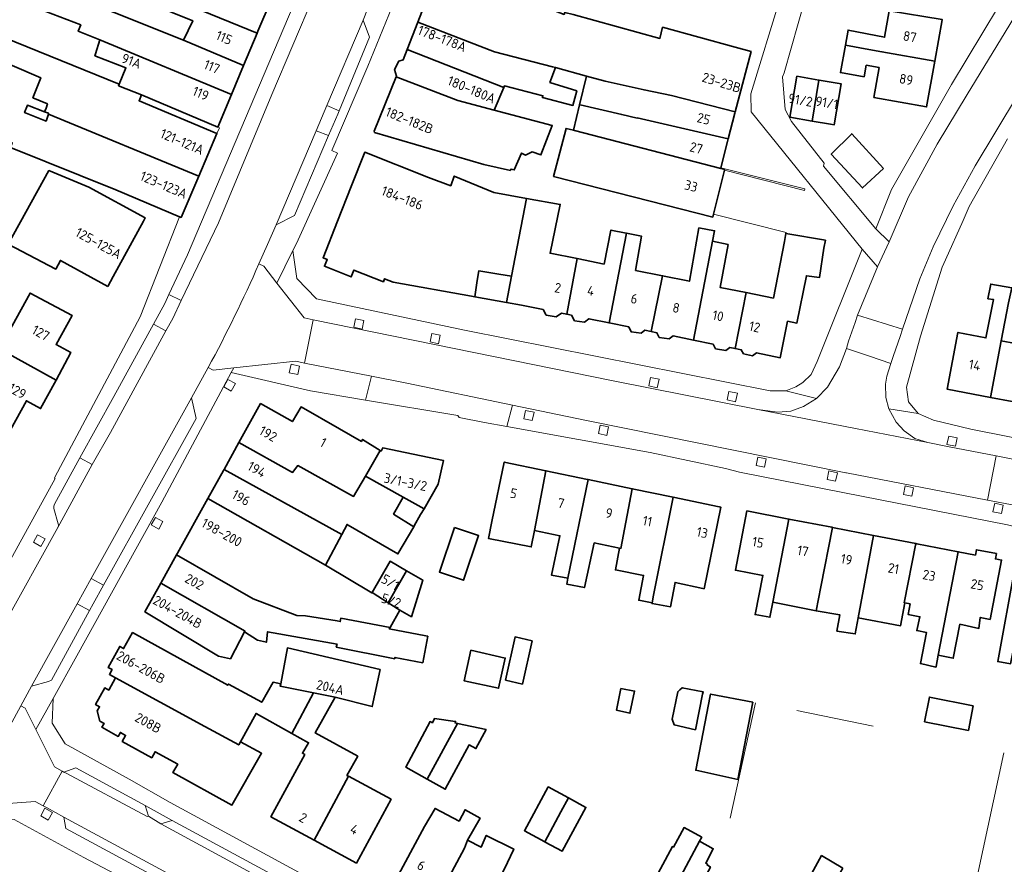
# Model space of a CAD drawing. Extents: x 152761 to 155748, y 459947 to 462743.
# Tile 118 of 256: x 154473 to 154610, y 461534 to 461652. Entities that reach past the tile are written whole.
import ezdxf
from ezdxf.enums import TextEntityAlignment as Align

# ---------------------------------------------------------------- set-up
doc = ezdxf.new("R2010")
doc.units = 0
doc.header["$LTSCALE"] = 0.75
for name, color, linetype, lineweight in [('B-RO-GR-GROENVOORZIENING-GV', 251, 'CONTINUOUS', 18), ('B-RO-IE-TERREINAFSCHEIDING_KUNSTMATIG_HEKWERK-G', 251, 'IE-TERREINAFSCHEIDING-KUNSTMATIG', 18), ('B-RO-IE-TERREINAFSCHEIDING_KUNSTMATIG_MUUR-G', 251, 'IE-TERREINAFSCHEIDING-KUNSTMATIG-DICHT', 18), ('B-RO-OG-BEBOUWING-GV', 6, 'CONTINUOUS', 35), ('B-RO-OG-BEBOUWING-T18', 1, 'CONTINUOUS', 18), ('B-RO-VH-VERHARDING_ASFALT-GV', 251, 'CONTINUOUS', 18), ('B-RO-VH-VERHARDING_BETONSTRAATSTEEN-GV', 251, 'CONTINUOUS', 18), ('B-RO-VH-VERHARDING_STRAATBAKSTEEN-GV', 251, 'CONTINUOUS', 18), ('B-RO-VH-VERHARDING_TEGEL-GV', 251, 'CONTINUOUS', 18)]:
    doc.layers.add(name, color=color, linetype=linetype, lineweight=lineweight)
doc.styles.add('NLCS-ISO-M200-T18', font='NLCS-ISO.ttf', dxfattribs={"height": 0.36})
doc.linetypes.add('IE-TERREINAFSCHEIDING-KUNSTMATIG', pattern='A,4,[82,NLCS.SHX,S=0.75,R=90,X=0,Y=0],4,-2', length=10)
doc.linetypes.add('IE-TERREINAFSCHEIDING-KUNSTMATIG-DICHT', pattern='A,8,-1,[82,NLCS.SHX,S=0.75,R=90,X=0,Y=0],-1', length=10)

msp = doc.modelspace()

# ---------------------------------------------------------------- linework, layer by layer
at = {"layer": 'B-RO-GR-GROENVOORZIENING-GV', "flags": 128}
for points in [[(154521.214, 461610.013), (154520.039, 461610.258), (154519.794, 461609.083), (154520.969, 461608.838)], [(154531.838, 461607.968), (154530.663, 461608.213), (154530.418, 461607.039), (154531.593, 461606.794)], [(154512.231, 461603.681), (154511.056, 461603.926), (154510.811, 461602.751), (154511.986, 461602.506)], [(154503.308, 461601.265), (154502.252, 461601.834), (154501.683, 461600.778), (154502.739, 461600.208)], [(154562.314, 461601.849), (154561.14, 461602.094), (154560.895, 461600.919), (154562.069, 461600.674)], [(154573.231, 461599.9), (154572.056, 461600.145), (154571.811, 461598.97), (154572.986, 461598.725)], [(154544.91, 461597.268), (154543.735, 461597.513), (154543.49, 461596.338), (154544.665, 461596.093)], [(154555.291, 461595.209), (154554.116, 461595.454), (154553.871, 461594.279), (154555.046, 461594.034)], [(154603.835, 461593.687), (154602.66, 461593.932), (154602.415, 461592.757), (154603.59, 461592.512)], [(154577.242, 461590.773), (154576.068, 461591.018), (154575.823, 461589.843), (154576.998, 461589.598)], [(154587.152, 461588.829), (154585.978, 461589.074), (154585.733, 461587.899), (154586.907, 461587.654)], [(154596.598, 461586.99), (154596.353, 461585.815), (154597.528, 461585.57), (154597.773, 461586.745)], [(154610.24, 461584.327), (154609.065, 461584.572), (154608.82, 461583.397), (154609.995, 461583.152)], [(154493.215, 461582.05), (154492.159, 461582.619), (154491.59, 461581.563), (154492.646, 461580.993)], [(154475.743, 461580.198), (154475.173, 461579.142), (154476.23, 461578.573), (154476.799, 461579.629)], [(154476.763, 461542.103), (154476.194, 461541.047), (154477.25, 461540.477), (154477.82, 461541.534)], [(154491.21, 461540.99), (154492.944, 461539.936), (154494.5, 461540.42), (154490.74, 461542.49)]]:
    msp.add_lwpolyline(points, close=True, dxfattribs=at)
at = {"layer": 'B-RO-IE-TERREINAFSCHEIDING_KUNSTMATIG_HEKWERK-G', "flags": 128}
for points in [[(154572.237, 461540.716), (154575.734, 461556.8)], [(154581.516, 461555.711), (154592.131, 461553.54)], [(154605.232, 461526.115), (154610.329, 461549.817)]]:
    msp.add_lwpolyline(points, dxfattribs=at)
at = {"layer": 'B-RO-IE-TERREINAFSCHEIDING_KUNSTMATIG_MUUR-G', "flags": 128}
for points in [[(154570.931, 461631.29), (154582.616, 461628.345), (154582.564, 461628.141), (154571.452, 461630.942)], [(154569.906, 461624.815), (154580.018, 461622.267), (154579.997, 461622.159)]]:
    msp.add_lwpolyline(points, dxfattribs=at)
at = {"layer": 'B-RO-OG-BEBOUWING-GV', "flags": 128}
for points in [[(154487.777, 461662.955), (154487.012, 461663.265), (154478.297, 461665.974), (154476.77, 461662.222), (154476.565, 461661.719), (154478.383, 461660.988), (154485.955, 461658.415), (154486.477, 461659.451), (154490.006, 461658.106), (154489.589, 461656.919), (154506.334, 461650.025), (154506.455, 461650.314), (154508.278, 461654.661), (154508.199, 461654.693), (154508.089, 461654.737), (154500.913, 461657.637), (154500.936, 461657.693), (154499.986, 461658.012)], [(154572.906, 461639.103), (154575.135, 461647.486), (154572.915, 461648.094), (154562.811, 461650.848), (154562.442, 461649.301), (154550.347, 461652.621), (154549.211, 461652.932), (154549.095, 461652.635), (154541.874, 461655.452), (154531.749, 461659.403), (154528.714, 461651.577), (154539.405, 461647.426), (154547.457, 461645.358), (154547.915, 461645.237), (154552.214, 461644.069), (154554.79, 461643.369), (154560.241, 461642.131), (154564.046, 461641.351)], [(154476.769, 461656.824), (154476.687, 461656.619), (154475.067, 461657.272), (154473.962, 461654.176), (154481.776, 461651.18), (154481.411, 461650.294), (154484.444, 461649.129), (154502.764, 461641.513), (154504.454, 461645.543), (154496.062, 461649.051)], [(154506.334, 461650.025), (154489.589, 461656.919), (154488.975, 461655.168), (154497.373, 461651.753), (154496.062, 461649.051), (154504.454, 461645.543)], [(154594.38, 461653.162), (154593.725, 461649.469), (154588.649, 461650.462), (154588.269, 461648.342), (154591.549, 461647.766), (154593.366, 461647.447), (154600.709, 461646.156), (154601.73, 461651.91), (154601.738, 461651.954)], [(154527.239, 461647.774), (154540.681, 461642.477), (154540.774, 461642.699), (154546.146, 461641.321), (154546.081, 461641.068), (154550.324, 461639.98), (154550.846, 461642.014), (154547.109, 461643.184), (154547.915, 461645.237), (154547.457, 461645.358), (154539.405, 461647.426), (154528.714, 461651.577)], [(154476.732, 461639.1), (154477.292, 461638.889), (154477.254, 461638.773), (154498.204, 461630.141), (154500.734, 461636.07), (154489.895, 461640.616), (154490.211, 461641.426), (154487.047, 461642.707), (154487.131, 461642.914), (154469.336, 461650.117), (154468.164, 461647.257), (154476.186, 461643.833), (154475.098, 461641.04), (154477.113, 461640.186), (154476.933, 461639.588)], [(154502.764, 461641.513), (154484.444, 461649.129), (154483.822, 461647.175), (154483.732, 461646.892), (154488.05, 461645.212), (154487.131, 461642.914), (154487.047, 461642.707), (154490.211, 461641.426), (154500.855, 461636.962)], [(154588.269, 461648.342), (154587.589, 461644.544), (154590.883, 461643.96), (154591.169, 461645.568), (154592.975, 461645.247), (154592.235, 461641.079), (154599.576, 461639.776), (154600.709, 461646.156), (154593.366, 461647.447), (154591.549, 461647.766)], [(154498.204, 461630.141), (154477.254, 461638.773), (154476.939, 461637.803), (154473.941, 461638.971), (154474.346, 461639.998), (154476.732, 461639.1), (154476.933, 461639.588), (154477.113, 461640.186), (154475.098, 461641.04), (154476.186, 461643.833), (154468.164, 461647.257), (154466.807, 461643.945), (154468.837, 461643.227), (154466.631, 461636.736), (154472.225, 461634.759), (154471.994, 461634.117), (154486.674, 461628.217), (154495.531, 461624.466), (154495.744, 461624.376)], [(154525.69, 461643.952), (154534.291, 461640.667), (154539.341, 461639.294), (154540.681, 461642.477), (154527.239, 461647.774), (154526.675, 461646.319), (154526.07, 461646.13), (154525.473, 461644.964), (154525.732, 461644.057)], [(154539.341, 461639.294), (154534.291, 461640.667), (154525.69, 461643.952), (154522.635, 461636.372), (154522.683, 461636.221), (154537.913, 461631.731), (154541.607, 461630.936), (154541.675, 461631.107), (154542.15, 461630.996), (154543.178, 461633.348), (154543.718, 461633.05), (154544.637, 461633.51), (154545.854, 461633.077), (154547.449, 461637.158)], [(154572.906, 461639.103), (154564.046, 461641.351), (154560.241, 461642.131), (154554.79, 461643.369), (154552.214, 461644.069), (154551.25, 461640.062), (154551.34, 461640.041), (154557.13, 461638.719), (154557.125, 461638.697), (154559.26, 461638.21), (154559.265, 461638.231), (154571.953, 461635.333), (154572.855, 461638.9)], [(154581.527, 461644.027), (154580.547, 461638.335), (154583.63, 461637.804), (154584.582, 461643.501)], [(154584.582, 461643.501), (154583.63, 461637.804), (154586.22, 461637.358), (154586.716, 461637.273), (154587.696, 461642.965), (154584.597, 461643.499)], [(154571.953, 461635.333), (154559.265, 461638.231), (154559.26, 461638.21), (154557.125, 461638.697), (154557.13, 461638.719), (154551.34, 461640.041), (154551.25, 461640.062), (154550.395, 461636.509), (154550.544, 461636.47), (154570.908, 461631.202), (154570.931, 461631.29), (154571.855, 461634.944)], [(154571.452, 461630.942), (154571.483, 461631.067), (154570.908, 461631.202), (154550.544, 461636.47), (154550.395, 461636.509), (154549.368, 461636.779), (154547.637, 461630.077), (154569.806, 461624.418), (154569.906, 461624.815)], [(154593.595, 461631.202), (154589.163, 461636.04), (154586.298, 461633.176), (154590.662, 461628.499)], [(154541.76, 461616.222), (154543.834, 461627.03), (154539.284, 461627.836), (154533.782, 461630.136), (154533.314, 461628.796), (154530.209, 461629.949), (154521.327, 461633.454), (154519.447, 461628.703), (154517.537, 461623.875), (154515.515, 461618.763), (154516.09, 461618.534), (154515.709, 461617.576), (154519.445, 461616.092), (154519.825, 461617.049), (154523.932, 461615.417), (154524.098, 461615.835), (154525.26, 461615.374), (154536.184, 461613.42), (154536.644, 461613.338), (154537.001, 461615.608), (154537.211, 461616.941), (154540.011, 461616.499)], [(154485.521, 461614.782), (154486.272, 461616.152), (154490.502, 461623.877), (154490.74, 461624.312), (154482.893, 461628.609), (154477.323, 461630.909), (154471.68, 461620.64), (154478.275, 461617.194), (154478.943, 461618.384)], [(154541.76, 461616.222), (154541.055, 461612.549), (154543.138, 461612.176), (154546.172, 461611.559), (154546.61, 461610.789), (154548, 461610.552), (154548.711, 461611.042), (154549.463, 461610.889), (154550.898, 461618.646), (154547.149, 461619.4), (154548.557, 461626.193), (154543.834, 461627.03)], [(154550.898, 461618.646), (154549.463, 461610.889), (154550.121, 461610.755), (154550.551, 461609.998), (154551.922, 461609.79), (154552.545, 461610.262), (154555.35, 461609.692), (154557.806, 461622.181), (154557.754, 461622.192), (154555.616, 461622.625), (154554.657, 461617.89)], [(154567.106, 461607.3), (154569.748, 461621.093), (154570.049, 461622.521), (154567.864, 461622.928), (154566.541, 461615.501), (154562.798, 461616.254), (154561.238, 461608.494), (154562.027, 461608.333), (154562.335, 461607.682), (154563.739, 461607.461), (154564.266, 461607.878)], [(154562.798, 461616.254), (154559.054, 461617.006), (154559.892, 461621.758), (154557.806, 461622.181), (154555.35, 461609.692), (154558.087, 461609.135), (154558.427, 461608.464), (154559.83, 461608.26), (154560.317, 461608.681), (154561.238, 461608.494)], [(154569.748, 461621.093), (154567.106, 461607.3), (154569.836, 461606.745), (154570.202, 461606.099), (154571.618, 461605.866), (154572.169, 461606.27), (154572.898, 461606.122), (154574.436, 461613.914), (154570.818, 461614.641), (154571.926, 461620.593)], [(154574.436, 461613.914), (154572.898, 461606.122), (154573.764, 461605.946), (154574.093, 461605.389), (154575.318, 461605.118), (154575.869, 461605.517), (154579.198, 461604.84), (154580.219, 461609.918), (154581.518, 461609.678), (154582.853, 461616.259), (154584.656, 461615.992), (154585.291, 461620.084), (154585.486, 461621.207), (154579.997, 461622.159), (154579.973, 461622.163), (154579.778, 461621.04), (154578.236, 461613.15)], [(154541.055, 461612.549), (154541.76, 461616.222), (154540.011, 461616.499), (154537.211, 461616.941), (154537.001, 461615.608), (154536.644, 461613.338)], [(154608.479, 461599.328), (154609.96, 461607.212), (154611.002, 461612.465), (154611.437, 461614.568), (154608.525, 461615.105), (154608.116, 461613.066), (154608.92, 461612.935), (154607.856, 461607.612), (154603.941, 461608.358), (154602.44, 461600.478)], [(154470.398, 461606.075), (154478.324, 461601.739), (154480.395, 461605.55), (154478.34, 461606.668), (154480.55, 461610.733), (154474.717, 461613.841)], [(154614.498, 461598.183), (154615.959, 461606.069), (154609.96, 461607.212), (154608.479, 461599.328)], [(154478.324, 461601.739), (154470.398, 461606.075), (154468.186, 461602.097), (154470.126, 461601.136), (154467.929, 461597.003), (154471.997, 461594.791), (154474.199, 461598.843), (154476.168, 461597.774)], [(154521.41, 461588.373), (154523.479, 461591.932), (154521.012, 461593.459), (154520.855, 461593.197), (154517.788, 461594.952), (154512.468, 461597.996), (154511.239, 461595.944), (154506.813, 461598.461), (154503.792, 461593.025), (154511.263, 461588.869), (154511.983, 461589.818), (154519.763, 461585.539)], [(154528.151, 461581.32), (154525.348, 461583.062), (154526.689, 461585.443), (154521.41, 461588.373), (154519.763, 461585.539), (154511.983, 461589.818), (154511.263, 461588.869), (154503.792, 461593.025), (154501.723, 461589.3), (154518.124, 461580.223), (154518.87, 461581.625), (154518.999, 461581.55), (154525.943, 461577.517)], [(154526.689, 461585.443), (154529.582, 461583.825), (154531.565, 461587.24), (154532.294, 461590.516), (154523.83, 461592.284), (154523.61, 461591.851), (154523.479, 461591.932), (154521.41, 461588.373)], [(154544.956, 461580.802), (154546.559, 461589.112), (154540.756, 461590.318), (154539.034, 461582.033), (154538.547, 461579.688), (154544.514, 461578.513)], [(154501.723, 461589.3), (154501.639, 461589.149), (154499.481, 461585.263), (154515.854, 461575.955), (154518.124, 461580.223)], [(154552.438, 461587.89), (154552.356, 461587.907), (154546.559, 461589.112), (154544.956, 461580.802), (154548.507, 461580.064), (154547.333, 461574.583), (154549.589, 461574.153)], [(154552.438, 461587.89), (154549.589, 461574.153), (154549.49, 461573.306), (154551.929, 461572.839), (154553.298, 461579.068), (154556.803, 461578.339), (154557.015, 461578.295), (154558.59, 461586.611)], [(154561.363, 461570.728), (154561.564, 461571.772), (154564.298, 461585.424), (154558.59, 461586.611), (154557.015, 461578.295), (154556.803, 461578.339), (154556.24, 461575.301), (154560.159, 461574.543), (154559.483, 461571.084)], [(154526.225, 461569.686), (154524.575, 461570.731), (154522.351, 461572.139), (154522.326, 461572.096), (154515.854, 461575.955), (154499.481, 461585.263), (154495.229, 461577.609), (154495.1, 461577.377), (154505.805, 461571.271), (154511.868, 461568.97), (154513.053, 461568.91), (154517.466, 461568.213), (154517.908, 461568.113), (154517.971, 461568.573), (154524.851, 461567.274)], [(154526.689, 461585.443), (154525.348, 461583.062), (154528.151, 461581.32), (154528.221, 461581.44), (154529.108, 461582.994), (154529.582, 461583.825)], [(154570.692, 461584.095), (154564.298, 461585.424), (154561.564, 461571.772), (154561.363, 461570.728), (154561.341, 461570.612), (154563.917, 461570.167), (154564.552, 461573.555), (154568.408, 461572.726), (154568.596, 461572.686), (154570.909, 461584.05), (154570.756, 461584.082)], [(154580.397, 461582.385), (154574.553, 461583.513), (154572.96, 461575.259), (154576.776, 461574.523), (154575.684, 461569.091), (154577.75, 461568.712), (154578.151, 461570.786)], [(154533.834, 461581.215), (154531.726, 461574.994), (154535.07, 461573.861), (154537.177, 461580.082)], [(154586.473, 461581.213), (154586.379, 461581.231), (154580.397, 461582.385), (154578.151, 461570.786), (154584.214, 461569.612), (154584.859, 461572.964)], [(154592.18, 461580.112), (154586.473, 461581.213), (154584.859, 461572.964), (154584.214, 461569.612), (154587.52, 461569.04), (154587.097, 461566.784), (154589.639, 461566.394), (154590.05, 461568.613)], [(154598.091, 461578.971), (154592.18, 461580.112), (154590.05, 461568.613), (154595.951, 461567.52), (154596.569, 461570.706), (154596.48, 461570.723)], [(154601.198, 461563.426), (154604.001, 461577.831), (154598.205, 461578.949), (154598.091, 461578.971), (154596.48, 461570.723), (154596.569, 461570.706), (154597.285, 461570.567), (154596.994, 461569.113), (154598.643, 461568.789), (154598.21, 461566.843), (154599.561, 461566.599), (154598.723, 461562.248), (154600.881, 461561.771), (154600.893, 461561.835)], [(154492.912, 461573.439), (154504.663, 461566.758), (154504.58, 461566.655), (154506.391, 461565.52), (154507.634, 461565.222), (154507.796, 461566.682), (154517.472, 461564.977), (154517.364, 461564.545), (154525.498, 461562.922), (154525.525, 461563.111), (154529.405, 461562.378), (154530.102, 461566.067), (154529.847, 461566.115), (154524.742, 461567.084), (154524.851, 461567.274), (154517.971, 461568.573), (154517.908, 461568.113), (154517.466, 461568.213), (154513.053, 461568.91), (154511.868, 461568.97), (154505.805, 461571.271), (154495.1, 461577.377)], [(154601.198, 461563.426), (154603.288, 461563.002), (154604.223, 461567.738), (154606.874, 461567.149), (154607.06, 461568.683), (154608.432, 461568.418), (154610.024, 461576.669), (154609.158, 461576.836), (154609.3, 461577.575), (154606.523, 461578.111), (154606.381, 461577.372), (154604.001, 461577.831)], [(154524.575, 461570.731), (154527.135, 461575.189), (154524.855, 461576.498), (154522.351, 461572.139)], [(154524.575, 461570.731), (154526.225, 461569.686), (154527.818, 461568.771), (154529.414, 461573.88), (154527.135, 461575.189)], [(154616.197, 461566.495), (154617.767, 461574.441), (154611.895, 461575.529), (154609.49, 461562.545), (154611.27, 461562.238), (154611.818, 461564.985), (154612.016, 461564.967), (154612.388, 461567.2)], [(154504.58, 461566.655), (154504.663, 461566.758), (154492.912, 461573.439), (154490.704, 461569.465), (154490.698, 461569.455), (154500.931, 461563.277), (154502.607, 461562.926)], [(154514.168, 461558.178), (154509.534, 461559.103), (154509.616, 461559.416), (154508.562, 461559.659), (154506.967, 461556.876), (154502.324, 461559.402), (154502.24, 461559.249), (154488.977, 461566.576), (154487.744, 461564.344), (154487.193, 461564.649), (154485.578, 461561.726), (154486.13, 461561.422), (154485.758, 461560.749), (154486.608, 461560.28), (154499.068, 461553.503), (154503.768, 461550.927), (154504.02, 461551.363), (154506.183, 461555.308), (154511.164, 461552.531)], [(154544.663, 461565.422), (154542.258, 461565.962), (154540.933, 461559.963), (154543.284, 461559.395)], [(154514.168, 461558.178), (154517.183, 461557.577), (154522.372, 461556.278), (154523.454, 461561.413), (154510.563, 461564.443), (154509.616, 461559.416), (154509.534, 461559.103)], [(154536.106, 461564.121), (154535.159, 461559.878), (154539.969, 461558.823), (154540.903, 461563.025)], [(154486.608, 461560.28), (154485.666, 461558.574), (154485.115, 461558.879), (154483.829, 461556.551), (154484.381, 461556.247), (154484.058, 461555.661), (154484.416, 461554.254), (154485.011, 461553.925), (154484.711, 461553.382), (154486.987, 461552.125), (154487.286, 461552.667), (154488.021, 461552.261), (154487.557, 461551.42), (154491.665, 461549.152), (154492.129, 461549.988), (154495.273, 461548.25), (154494.587, 461547.094), (154502.829, 461542.552), (154506.966, 461549.768), (154504.02, 461551.363), (154503.768, 461550.927), (154499.068, 461553.503)], [(154514.168, 461558.178), (154511.164, 461552.531), (154513.507, 461551.226), (154512.641, 461549.767), (154512.961, 461549.596), (154508.26, 461540.921), (154514.278, 461537.661), (154519.05, 461546.575), (154518.851, 461546.683), (154520.344, 461549.36), (154514.426, 461552.604), (154517.183, 461557.577)], [(154556.973, 461558.797), (154556.391, 461555.77), (154558.256, 461555.337), (154558.905, 461558.418)], [(154568.392, 461557.987), (154568.465, 461558.344), (154565.546, 461558.885), (154565.217, 461558.599), (154564.924, 461558.345), (154564.14, 461554.534), (154564.437, 461553.723), (154567.383, 461553.034)], [(154575.391, 461556.867), (154569.5, 461558.017), (154569.454, 461557.782), (154567.425, 461547.397), (154573.294, 461546.135)], [(154606.091, 461556.379), (154599.987, 461557.583), (154599.312, 461554.156), (154605.416, 461552.952)], [(154530.033, 461546.167), (154534.264, 461553.927), (154533.896, 461554.007), (154533.988, 461554.192), (154533.993, 461554.203), (154533.94, 461554.21), (154531.031, 461554.602), (154530.761, 461554.008), (154530.436, 461554.17), (154527.03, 461547.846)], [(154534.264, 461553.927), (154530.033, 461546.167), (154532.543, 461544.764), (154535.868, 461550.926), (154536.814, 461550.412), (154538.22, 461553.061)], [(154519.05, 461546.575), (154514.278, 461537.661), (154520.171, 461534.468), (154524.987, 461543.359)], [(154546.41, 461537.437), (154548.641, 461541.595), (154549.694, 461543.558), (154546.894, 461545.086), (154543.567, 461538.989)], [(154546.41, 461537.437), (154546.434, 461537.424), (154546.458, 461537.411), (154548.81, 461536.127), (154552.138, 461542.224), (154549.694, 461543.558), (154548.641, 461541.595)], [(154530.977, 461528.646), (154535.241, 461536.564), (154535.647, 461537.659), (154537.378, 461540.74), (154535.297, 461541.902), (154534.465, 461540.334), (154531.124, 461542.089), (154529.654, 461539.569), (154525.393, 461531.649)], [(154563.511, 461529.168), (154567.972, 461537.516), (154568.269, 461538.072), (154565.815, 461539.431), (154564.309, 461536.71), (154564.187, 461536.772), (154560.858, 461530.583)], [(154535.647, 461537.659), (154535.241, 461536.564), (154530.977, 461528.646), (154536.493, 461525.679), (154540.754, 461533.599), (154542.085, 461536.43), (154538.243, 461538.325), (154537.519, 461536.693)], [(154567.972, 461537.516), (154563.511, 461529.168), (154566.118, 461527.777), (154569.474, 461533.932), (154569.003, 461534.219), (154569.052, 461534.312), (154568.814, 461534.457), (154569.869, 461536.471)], [(154587.925, 461533.79), (154584.953, 461535.52), (154582.736, 461531.466), (154585.654, 461529.871)]]:
    msp.add_lwpolyline(points, close=True, dxfattribs=at)
at = {"layer": 'B-RO-VH-VERHARDING_ASFALT-GV', "flags": 128}
msp.add_lwpolyline([(154522.976, 461523.666), (154492.944, 461539.936), (154491.21, 461540.99), (154491.034, 461540.949), (154479.718, 461547.002), (154479.43, 461547.156), (154479.191, 461547.287), (154476.542, 461542.454), (154477.068, 461542.165), (154479.425, 461540.873), (154508.873, 461524.96)], dxfattribs=at)
at = {"layer": 'B-RO-VH-VERHARDING_BETONSTRAATSTEEN-GV', "flags": 128}
for points in [[(154549.652, 461738.576), (154532.581, 461698.695), (154526.278, 461683.78), (154523.306, 461676.739), (154522.599, 461675.119), (154521.737, 461673.079), (154519.413, 461667.58), (154516.972, 461661.811), (154514.214, 461655.28), (154508.363, 461641.487), (154500.958, 461623.624), (154495.772, 461612.824), (154494.572, 461610.326), (154493.612, 461608.571), (154485.905, 461594.455), (154483.358, 461589.98), (154478.598, 461581.215), (154471.004, 461567.541)], [(154506.582, 461617.918), (154507.759, 461620.597), (154508.972, 461623.358), (154514.545, 461636.447), (154516.043, 461639.962), (154521.11, 461651.866), (154522.828, 461656.27)], [(154579.214, 461655.097), (154575.085, 461641.583), (154575.135, 461639.094), (154590.604, 461619.977), (154592.763, 461617.492), (154594.354, 461620.971), (154592.535, 461622.768), (154585.232, 461631.495), (154585.31, 461631.953), (154580.75, 461637.753), (154579.865, 461639.429), (154579.532, 461643.958), (154579.722, 461644.49), (154579.731, 461644.521), (154582.646, 461654.858)], [(154469.686, 461549.581), (154473.416, 461556.389), (154474.91, 461559.116), (154481.287, 461570.593), (154483.229, 461574.091), (154497.203, 461599.254), (154499.522, 461603.461)]]:
    msp.add_lwpolyline(points, dxfattribs=at)
for points in [[(154592.763, 461617.492), (154589.976, 461610.763), (154596.218, 461608.825), (154598.651, 461615.824), (154600.51, 461620.262), (154603.286, 461625.976), (154606.325, 461631.555), (154618.16, 461651.144), (154619.112, 461652.509), (154626.795, 461665.324), (154626.797, 461665.333), (154627.87, 461667.248), (154629.832, 461670.436), (154624.714, 461673.536), (154605.217, 461641.505), (154601.048, 461634.568), (154597.081, 461627.251), (154594.354, 461620.971)], [(154495.772, 461612.824), (154500.958, 461623.624), (154508.363, 461641.487), (154514.214, 461655.28), (154511.709, 461654.25), (154511.332, 461653.848), (154496.633, 461619.174), (154494.039, 461613.637)], [(154516.043, 461639.962), (154517.75, 461639.211), (154521.969, 461649.469), (154521.11, 461651.866)], [(154516.287, 461635.78), (154514.545, 461636.447), (154508.972, 461623.358), (154511.526, 461624.668)], [(154522.278, 461602.273), (154527.179, 461601.309), (154541.901, 461598.256), (154552.193, 461596.122), (154588.328, 461588.84), (154588.444, 461588.818), (154608.078, 461585.01), (154609.29, 461591.165), (154602.704, 461592.427), (154599.759, 461593.026), (154599.742, 461593.032), (154589.658, 461594.984), (154576.091, 461597.614), (154576.081, 461597.616), (154555.907, 461601.619), (154514.127, 461610.143), (154512.941, 461604.109)], [(154589.976, 461610.763), (154589.612, 461609.733), (154588.722, 461607.152), (154588.416, 461606.149), (154591.638, 461605.042), (154594.613, 461604.02), (154594.991, 461605.151), (154595.881, 461607.815), (154596.218, 461608.825)], [(154491.884, 461609.517), (154486.39, 461599.465), (154481.642, 461590.921), (154483.358, 461589.98), (154485.905, 461594.455), (154493.612, 461608.571)], [(154576.091, 461597.614), (154589.658, 461594.984), (154599.742, 461593.032), (154597.947, 461593.608), (154596.447, 461594.663), (154595.331, 461595.89), (154594.329, 461597.722), (154593.92, 461599.304), (154593.843, 461601.183), (154594.029, 461602.291), (154594.613, 461604.02), (154591.638, 461605.042), (154588.416, 461606.149), (154587.465, 461603.599), (154585.802, 461600.727), (154584.235, 461599.151), (154584.231, 461599.148), (154582.449, 461598.036), (154580.654, 461597.405), (154578.869, 461597.284)], [(154541.114, 461595.245), (154541.901, 461598.256), (154527.179, 461601.309), (154522.278, 461602.273), (154521.417, 461598.956), (154534.313, 461596.803), (154534.466, 461596.53), (154537.998, 461595.807)], [(154483.229, 461574.091), (154484.945, 461573.153), (154497.839, 461596.394), (154497.203, 461599.254)], [(154609.29, 461591.165), (154608.078, 461585.01), (154612.005, 461584.249), (154613.218, 461590.413)], [(154481.287, 461570.593), (154474.91, 461559.116), (154477.261, 461559.781), (154477.689, 461559.941), (154483.008, 461569.651)], [(154479.718, 461547.002), (154491.034, 461540.949), (154491.21, 461540.99), (154490.74, 461542.49), (154481.091, 461547.72), (154479.43, 461547.156)], [(154508.873, 461524.96), (154479.425, 461540.873), (154479.686, 461539.316), (154507.133, 461524.512)], [(154492.944, 461539.936), (154522.976, 461523.666), (154522.48, 461525.29), (154494.5, 461540.42)]]:
    msp.add_lwpolyline(points, close=True, dxfattribs=at)
at = {"layer": 'B-RO-VH-VERHARDING_BETONSTRAATSTEEN-GV'}
msp.add_lwpolyline([(154499.522, 461603.461, 0.0200426), (154506.582, 461617.918)], format="xyb", dxfattribs=at)
at = {"layer": 'B-RO-VH-VERHARDING_STRAATBAKSTEEN-GV', "flags": 128}
for points in [[(154517.75, 461639.211), (154516.043, 461639.962), (154514.545, 461636.447), (154516.287, 461635.78), (154517.572, 461638.776)], [(154495.772, 461612.824), (154494.039, 461613.637), (154493.459, 461612.399), (154491.884, 461609.517), (154493.612, 461608.571), (154494.572, 461610.326)], [(154484.945, 461573.153), (154483.229, 461574.091), (154481.287, 461570.593), (154483.008, 461569.651), (154483.505, 461570.558)]]:
    msp.add_lwpolyline(points, close=True, dxfattribs=at)
for points in [[(154478.598, 461581.215), (154483.358, 461589.98), (154481.642, 461590.921), (154478.106, 461584.433)], [(154478.021, 461583.864), (154478.627, 461581.708)]]:
    msp.add_lwpolyline(points, dxfattribs=at)
at = {"layer": 'B-RO-VH-VERHARDING_STRAATBAKSTEEN-GV'}
for points in [[(154478.106, 461584.433, 0.2055013), (154478.021, 461583.864)], [(154478.627, 461581.708, -0.1885852), (154478.598, 461581.215)]]:
    msp.add_lwpolyline(points, format="xyb", dxfattribs=at)
at = {"layer": 'B-RO-VH-VERHARDING_TEGEL-GV', "flags": 128}
for points in [[(154624.714, 461673.536), (154625.239, 461674.592), (154626.685, 461676.925), (154627.298, 461677.817), (154633.411, 461688.151), (154630.603, 461688.516), (154618.313, 461668.272), (154603.042, 461642.875), (154594.703, 461628.287), (154592.535, 461622.768), (154594.354, 461620.971), (154597.081, 461627.251), (154601.048, 461634.568), (154605.217, 461641.505)], [(154579.984, 461600.248), (154577.788, 461600.218), (154535.234, 461608.698), (154514.612, 461613.033), (154511.887, 461615.864), (154511.314, 461619.753), (154509.088, 461615.239), (154512.867, 461610.4), (154512.902, 461610.393), (154514.127, 461610.143), (154555.907, 461601.619), (154576.081, 461597.616), (154576.091, 461597.614), (154578.869, 461597.284), (154580.654, 461597.405), (154582.449, 461598.036), (154584.231, 461599.148)], [(154590.604, 461619.977), (154584.325, 461604.3), (154583.525, 461602.526), (154582.327, 461601.389), (154581.392, 461600.814), (154579.984, 461600.248), (154584.231, 461599.148), (154584.235, 461599.151), (154585.802, 461600.727), (154587.465, 461603.599), (154588.416, 461606.149), (154588.722, 461607.152), (154589.612, 461609.733), (154589.976, 461610.763), (154592.763, 461617.492)], [(154521.214, 461610.013), (154520.969, 461608.838), (154519.794, 461609.083), (154520.039, 461610.258)], [(154531.838, 461607.968), (154531.593, 461606.794), (154530.418, 461607.039), (154530.663, 461608.213)], [(154502.737, 461602.806), (154503.073, 461603.434), (154500.195, 461603.129), (154499.522, 461603.461), (154497.203, 461599.254), (154497.839, 461596.394), (154484.945, 461573.153), (154483.505, 461570.558), (154483.008, 461569.651), (154477.689, 461559.941), (154477.261, 461559.781), (154474.91, 461559.116), (154473.416, 461556.389), (154474.029, 461556.056), (154475.501, 461553.098), (154477.905, 461557.389), (154481.238, 461563.335), (154493.074, 461584.753)], [(154502.737, 461602.806), (154513.753, 461600.235), (154521.417, 461598.956), (154522.278, 461602.273), (154512.941, 461604.109), (154511.714, 461604.35), (154503.073, 461603.434)], [(154512.231, 461603.681), (154511.986, 461602.506), (154510.811, 461602.751), (154511.056, 461603.926)], [(154562.314, 461601.849), (154562.069, 461600.674), (154560.895, 461600.919), (154561.14, 461602.094)], [(154573.231, 461599.9), (154572.986, 461598.725), (154571.811, 461598.97), (154572.056, 461600.145)], [(154544.91, 461597.268), (154544.665, 461596.093), (154543.49, 461596.338), (154543.735, 461597.513)], [(154555.291, 461595.209), (154555.046, 461594.034), (154553.871, 461594.279), (154554.116, 461595.454)], [(154603.835, 461593.687), (154603.59, 461592.512), (154602.415, 461592.757), (154602.66, 461593.932)], [(154577.242, 461590.773), (154576.998, 461589.598), (154575.823, 461589.843), (154576.068, 461591.018)], [(154587.152, 461588.829), (154586.907, 461587.654), (154585.733, 461587.899), (154585.978, 461589.074)], [(154596.598, 461586.99), (154597.773, 461586.745), (154597.528, 461585.57), (154596.353, 461585.815)], [(154610.24, 461584.327), (154609.995, 461583.152), (154608.82, 461583.397), (154609.065, 461584.572)], [(154475.743, 461580.198), (154476.799, 461579.629), (154476.23, 461578.573), (154475.173, 461579.142)], [(154469.686, 461549.581), (154465.955, 461542.769), (154466.608, 461542.413), (154469.773, 461542.638), (154475.438, 461543.04), (154476.542, 461542.454), (154479.191, 461547.287), (154478.094, 461547.887), (154475.501, 461553.098), (154474.029, 461556.056), (154473.416, 461556.389)], [(154476.763, 461542.103), (154477.82, 461541.534), (154477.25, 461540.477), (154476.194, 461541.047)]]:
    msp.add_lwpolyline(points, close=True, dxfattribs=at)
for points in [[(154522.828, 461656.27), (154521.11, 461651.866), (154521.969, 461649.469), (154517.75, 461639.211), (154517.572, 461638.776), (154516.287, 461635.78), (154511.526, 461624.668), (154508.972, 461623.358), (154507.759, 461620.597), (154506.582, 461617.918), (154507.255, 461617.586), (154509.088, 461615.239), (154511.314, 461619.753), (154511.798, 461620.735), (154517.527, 461633.327), (154516.754, 461633.691), (154521.763, 461645.451), (154529.278, 461663.869)], [(154478.106, 461584.433), (154481.642, 461590.921), (154486.39, 461599.465), (154491.884, 461609.517), (154493.459, 461612.399), (154494.039, 461613.637), (154496.633, 461619.174), (154511.332, 461653.848)], [(154508.278, 461654.661), (154506.455, 461650.314), (154506.334, 461650.025), (154504.454, 461645.543), (154502.764, 461641.513), (154500.855, 461636.962), (154501.08, 461636.868), (154500.734, 461636.07), (154498.204, 461630.141), (154495.744, 461624.376), (154495.531, 461624.466)], [(154618.16, 461651.144), (154606.325, 461631.555), (154603.286, 461625.976), (154600.51, 461620.262), (154598.651, 461615.824), (154596.218, 461608.825), (154595.881, 461607.815), (154594.991, 461605.151), (154594.613, 461604.02), (154594.029, 461602.291), (154593.843, 461601.183), (154593.92, 461599.304), (154594.329, 461597.722), (154598.39, 461597.1), (154597.073, 461598.688), (154596.795, 461600.724), (154598.753, 461607.823), (154601.772, 461617.45), (154602.222, 461618.463), (154604.654, 461623.938), (154605.523, 461625.895), (154610.835, 461635.299)], [(154495.531, 461624.466), (154490.026, 461610.533), (154478.173, 461588.192), (154478.115, 461588.083), (154478.204, 461588.036), (154470.151, 461573.491), (154466.762, 461567.379), (154470.367, 461567.899), (154471.004, 461567.541), (154478.598, 461581.215)], [(154512.902, 461610.393), (154512.867, 461610.4), (154509.088, 461615.239), (154507.255, 461617.586), (154506.582, 461617.918)], [(154499.522, 461603.461), (154500.195, 461603.129), (154503.073, 461603.434), (154511.714, 461604.35), (154512.941, 461604.109), (154514.127, 461610.143), (154512.902, 461610.393)], [(154677.77, 461571.87), (154677.093, 461571.995), (154675.864, 461572.223), (154655.915, 461575.918), (154620.272, 461582.646), (154612.005, 461584.249), (154608.078, 461585.01), (154588.444, 461588.818), (154588.328, 461588.84), (154552.193, 461596.122), (154541.901, 461598.256), (154541.114, 461595.245), (154561.075, 461591.647), (154571.564, 461589.443), (154573.525, 461588.925), (154587.905, 461586.091), (154610.873, 461581.562), (154612.585, 461581.16)], [(154632.655, 461589.547), (154605.744, 461594.905), (154600.549, 461596.14), (154598.39, 461597.1), (154594.329, 461597.722), (154595.331, 461595.89), (154596.447, 461594.663), (154597.947, 461593.608), (154599.742, 461593.032), (154599.759, 461593.026), (154602.704, 461592.427), (154609.29, 461591.165), (154613.218, 461590.413)], [(154478.627, 461581.708), (154478.021, 461583.864)], [(154551.006, 461512.094), (154494.227, 461542.9), (154488.525, 461546.153), (154479.603, 461551.064), (154477.767, 461553.962), (154477.905, 461557.389), (154475.501, 461553.098), (154478.094, 461547.887), (154479.191, 461547.287), (154479.43, 461547.156), (154481.091, 461547.72), (154490.74, 461542.49), (154494.5, 461540.42), (154522.48, 461525.29)], [(154507.133, 461524.512), (154479.686, 461539.316), (154479.425, 461540.873), (154477.068, 461542.165), (154476.542, 461542.454), (154475.438, 461543.04), (154469.773, 461542.638), (154468.038, 461539.344), (154470.167, 461540.362), (154472.514, 461540.562), (154482.194, 461535.26), (154499.746, 461526.018)]]:
    msp.add_lwpolyline(points, dxfattribs=at)
at = {"layer": 'B-RO-VH-VERHARDING_TEGEL-GV'}
for points in [[(154506.582, 461617.918, -0.0200426), (154499.522, 461603.461)], [(154478.021, 461583.864, -0.2055013), (154478.106, 461584.433)], [(154478.598, 461581.215, 0.1885852), (154478.627, 461581.708)]]:
    msp.add_lwpolyline(points, format="xyb", dxfattribs=at)

# ---------------------------------------------------------------- texts
at = {"layer": 'B-RO-OG-BEBOUWING-T18', "style": 'NLCS-ISO-M200-T18'}
for s, rotation, p in [('178-178A', 338.8, (154532.114, 461649.282)), ('115', 337.2, (154501.737, 461649.407)), ('87', 349.9, (154597.249, 461649.551)), ('91A', 339, (154488.832, 461646.149)), ('117', 337.2, (154500.039, 461645.358)), ('180-180A', 337.2, (154536.215, 461642.177)), ('23-23B', 342.9, (154571.026, 461643.162)), ('89', 349.9, (154596.743, 461643.588)), ('119', 337.2, (154498.483, 461641.647)), ('91/2', 350.2, (154582.01, 461640.72)), ('91/1', 350.2, (154585.69, 461640.35)), ('182-182B', 338, (154527.558, 461637.887)), ('25', 345.8, (154568.532, 461638.12)), ('121-121A', 336.9, (154495.895, 461634.921)), ('27', 345.8, (154567.503, 461634.049)), ('123-123A', 336.9, (154493.33, 461628.911)), ('33', 345.8, (154566.775, 461628.757)), ('184-186', 338.5, (154526.552, 461627.092)), ('125-125A', 331.3, (154484.247, 461620.783)), ('2', 350.3, (154548.217, 461614.573)), ('4', 348.6, (154552.813, 461614.181)), ('6', 348.5, (154558.858, 461613.06)), ('8', 348.6, (154564.701, 461611.791)), ('10', 348.5, (154570.538, 461610.684)), ('12', 347.5, (154575.643, 461609.143)), ('127', 330.9, (154476.209, 461608.294)), ('14', 349.2, (154606.283, 461603.818)), ('129', 331.5, (154472.938, 461600.208)), ('192', 330.2, (154507.877, 461594.253)), ('1', 330.8, (154515.538, 461593.043)), ('194', 330.9, (154506.292, 461589.289)), ('3/1-3/2', 348.2, (154526.998, 461587.536)), ('196', 331, (154504.106, 461585.353)), ('5', 348.3, (154542.063, 461585.961)), ('7', 348.2, (154548.659, 461584.59)), ('9', 348.2, (154555.35, 461583.199)), ('198-200', 330.9, (154501.419, 461580.515)), ('11', 348.2, (154560.698, 461582.087)), ('13', 348.2, (154568.34, 461580.498)), ('15', 349, (154576.093, 461579.142)), ('17', 349.1, (154582.357, 461577.933)), ('19', 349.1, (154588.441, 461576.76)), ('21', 349, (154594.981, 461575.497)), ('202', 330.9, (154497.599, 461573.638)), ('5/1', 330.1, (154524.893, 461573.587)), ('23', 349.1, (154599.933, 461574.542)), ('25', 349.1, (154606.649, 461573.246)), ('204-204B', 330.9, (154495.27, 461569.448)), ('5/2', 341.5, (154525.01, 461571.02)), ('206-206B', 331.1, (154490.16, 461561.748)), ('204A', 346.8, (154516.513, 461558.935)), ('208B', 331.1, (154491.169, 461553.995)), ('2', 331.6, (154512.739, 461540.791)), ('4', 331.6, (154519.878, 461539.176)), ('6', 331.7, (154529.199, 461534.144))]:
    msp.add_text(s, height=1.35, rotation=rotation, dxfattribs=at).set_placement(p, align=Align.MIDDLE)

doc.saveas('drawing.dxf')
